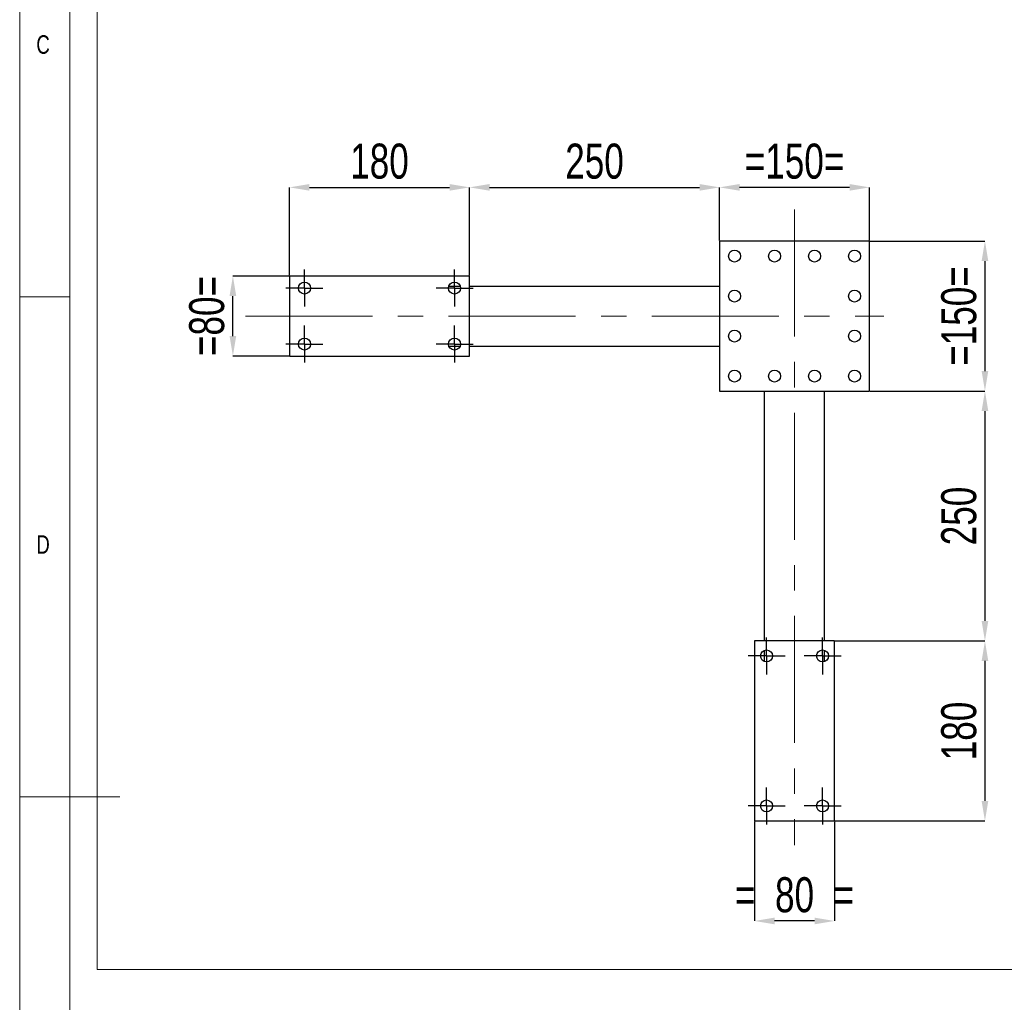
# Model space of a CAD drawing. Header units: millimetres. Extents: x 5 to 589, y 5 to 415.
# Tile 3 of 13: x 5 to 103, y 189 to 288. Entities that reach past the tile are written whole.
import ezdxf

# ---------------------------------------------------------------- set-up
doc = ezdxf.new("R2010")
doc.units = ezdxf.units.MM
doc.header["$PDSIZE"] = -1
doc.linetypes.add('CENTERX2', pattern=[20.32, 12.7, -2.54, 2.54, -2.54])
for name, color, linetype in [('COTES', 1, 'Continuous'), ('NOTES', 6, 'Continuous'), ('TRAIT-MIXTES', 3, 'CENTERX2')]:
    doc.layers.add(name, color=color, linetype=linetype)
doc.layers.add('TRAIT-FORT', color=4, linetype='Continuous', lineweight=25)
doc.styles.add('SLDTEXTSTYLE0', font='TXT', dxfattribs={"width": 0.75})
doc.dimstyles.new('SLDDIMSTYLE0', dxfattribs={"dimtxt": 3.5, "dimasz": 2, "dimexe": 0, "dimexo": 0.0625, "dimgap": 0.875, "dimtad": 1, "dimlfac": 10, "dimrnd": 1e-09, "dimzin": 12, "dimdsep": 46, "dimtxsty": 'SLDTEXTSTYLE0', "dimsah": 1, "dimcen": 0.09, "dimadec": 0, "dimazin": 3, "dimtfac": 1, "dimtofl": 0, "dimtmove": 0, "dimatfit": 3, "dimfxl": 1, "dimfrac": 2, "dimtolj": 1, "dimtzin": 12, "dimarcsym": 0})
doc.dimstyles.new('SLDDIMSTYLE1', dxfattribs={"dimtxt": 3.5, "dimasz": 2, "dimexe": 0, "dimexo": 0.0625, "dimgap": 0.875, "dimtad": 1, "dimlfac": 10, "dimrnd": 1e-09, "dimzin": 12, "dimdsep": 46, "dimtxsty": 'SLDTEXTSTYLE0', "dimsah": 1, "dimcen": 0.09, "dimadec": 0, "dimazin": 3, "dimtfac": 1, "dimtmove": 0, "dimatfit": 0, "dimfxl": 1, "dimfrac": 2, "dimtolj": 1, "dimtzin": 12, "dimarcsym": 0})

# ---------------------------------------------------------------- blocks, each defined once
blk = doc.blocks.new('_D_32')
at = {"layer": 'COTES', "color": 0, "lineweight": -2, "transparency": 16777216}
for p, q in [((90.039, 265.591), (101.514, 265.591)), ((101.514, 263.591), (101.514, 252.591)), ((90.039, 250.591), (101.514, 250.591))]:
    blk.add_line(p, q, dxfattribs=at)
at = {"layer": 'COTES', "color": 0, "transparency": 16777216}
for points in [[(101.18, 263.591), (101.847, 263.591), (101.514, 265.591)], [(101.18, 252.591), (101.847, 252.591), (101.514, 250.591)]]:
    blk.add_solid(points, dxfattribs=at)
at = {"layer": 'Defpoints', "color": 0, "transparency": 16777216}
for p in [(89.976, 265.591), (89.976, 250.591), (101.514, 250.591)]:
    blk.add_point(p, dxfattribs=at)
at = {"layer": 'COTES', "color": 0, "transparency": 16777216, "insert": (97.139, 258.091), "char_height": 3.5, "attachment_point": 2, "rotation": 90, "style": 'SLDTEXTSTYLE0'}
blk.add_mtext('\\A1;=150=', dxfattribs=at)
blk = doc.blocks.new('_D_33')
at = {"layer": 'COTES', "color": 0, "lineweight": -2, "transparency": 16777216}
for p, q in [((78.476, 207.528), (78.476, 197.591)), ((86.476, 207.528), (86.476, 197.591)), ((84.476, 197.591), (80.476, 197.591))]:
    blk.add_line(p, q, dxfattribs=at)
at = {"layer": 'COTES', "color": 0, "transparency": 16777216}
for points in [[(80.476, 197.924), (80.476, 197.258), (78.476, 197.591)], [(84.476, 197.924), (84.476, 197.258), (86.476, 197.591)]]:
    blk.add_solid(points, dxfattribs=at)
at = {"layer": 'Defpoints', "color": 0, "transparency": 16777216}
for p in [(78.476, 207.591), (86.476, 207.591), (78.476, 197.591)]:
    blk.add_point(p, dxfattribs=at)
at = {"layer": 'COTES', "color": 0, "transparency": 16777216, "insert": (82.476, 201.966), "char_height": 3.5, "attachment_point": 2, "style": 'SLDTEXTSTYLE0'}
blk.add_mtext('\\A1;=  80  =', dxfattribs=at)
blk = doc.blocks.new('_D_34')
at = {"layer": 'COTES', "color": 0, "lineweight": -2, "transparency": 16777216}
for p, q in [((31.914, 262.091), (26.316, 262.091)), ((26.316, 256.091), (26.316, 260.091)), ((31.914, 254.091), (26.316, 254.091))]:
    blk.add_line(p, q, dxfattribs=at)
at = {"layer": 'COTES', "color": 0, "transparency": 16777216}
for points in [[(25.983, 260.091), (26.649, 260.091), (26.316, 262.091)], [(25.983, 256.091), (26.649, 256.091), (26.316, 254.091)]]:
    blk.add_solid(points, dxfattribs=at)
at = {"layer": 'Defpoints', "color": 0, "transparency": 16777216}
for p in [(26.316, 262.091), (31.976, 262.091), (31.976, 254.091)]:
    blk.add_point(p, dxfattribs=at)
at = {"layer": 'COTES', "color": 0, "transparency": 16777216, "insert": (21.941, 258.091), "char_height": 3.5, "attachment_point": 2, "rotation": 90, "style": 'SLDTEXTSTYLE0'}
blk.add_mtext('\\A1;=80=', dxfattribs=at)
blk = doc.blocks.new('_D_35')
at = {"layer": 'COTES', "color": 0, "lineweight": -2, "transparency": 16777216}
for p, q in [((86.539, 225.591), (101.514, 225.591)), ((101.514, 223.591), (101.514, 209.591)), ((86.539, 207.591), (101.514, 207.591))]:
    blk.add_line(p, q, dxfattribs=at)
at = {"layer": 'COTES', "color": 0, "transparency": 16777216}
for points in [[(101.18, 223.591), (101.847, 223.591), (101.514, 225.591)], [(101.18, 209.591), (101.847, 209.591), (101.514, 207.591)]]:
    blk.add_solid(points, dxfattribs=at)
at = {"layer": 'Defpoints', "color": 0, "transparency": 16777216}
for p in [(86.476, 225.591), (86.476, 207.591), (101.514, 207.591)]:
    blk.add_point(p, dxfattribs=at)
at = {"layer": 'COTES', "color": 0, "transparency": 16777216, "insert": (97.139, 216.591), "char_height": 3.5, "attachment_point": 2, "rotation": 90, "style": 'SLDTEXTSTYLE0'}
blk.add_mtext('\\A1;180', dxfattribs=at)
blk = doc.blocks.new('_D_36')
at = {"layer": 'COTES', "color": 0, "lineweight": -2, "transparency": 16777216}
for p, q in [((74.976, 265.653), (74.976, 270.956)), ((87.976, 270.956), (76.976, 270.956)), ((89.976, 265.653), (89.976, 270.956))]:
    blk.add_line(p, q, dxfattribs=at)
at = {"layer": 'COTES', "color": 0, "transparency": 16777216}
for points in [[(76.976, 271.289), (76.976, 270.622), (74.976, 270.956)], [(87.976, 271.289), (87.976, 270.622), (89.976, 270.956)]]:
    blk.add_solid(points, dxfattribs=at)
at = {"layer": 'Defpoints', "color": 0, "transparency": 16777216}
for p in [(74.976, 270.956), (74.976, 265.591), (89.976, 265.591)]:
    blk.add_point(p, dxfattribs=at)
at = {"layer": 'COTES', "color": 0, "transparency": 16777216, "insert": (82.476, 275.331), "char_height": 3.5, "attachment_point": 2, "style": 'SLDTEXTSTYLE0'}
blk.add_mtext('\\A1;=150=', dxfattribs=at)
blk = doc.blocks.new('_D_37')
at = {"layer": 'COTES', "color": 0, "lineweight": -2, "transparency": 16777216}
for p, q in [((31.976, 262.153), (31.976, 270.956)), ((33.976, 270.956), (47.976, 270.956)), ((49.976, 262.153), (49.976, 270.956))]:
    blk.add_line(p, q, dxfattribs=at)
at = {"layer": 'COTES', "color": 0, "transparency": 16777216}
for points in [[(33.976, 271.289), (33.976, 270.622), (31.976, 270.956)], [(47.976, 271.289), (47.976, 270.622), (49.976, 270.956)]]:
    blk.add_solid(points, dxfattribs=at)
at = {"layer": 'Defpoints', "color": 0, "transparency": 16777216}
for p in [(49.976, 270.956), (31.976, 262.091), (49.976, 262.091)]:
    blk.add_point(p, dxfattribs=at)
at = {"layer": 'COTES', "color": 0, "transparency": 16777216, "insert": (40.976, 275.331), "char_height": 3.5, "attachment_point": 2, "style": 'SLDTEXTSTYLE0'}
blk.add_mtext('\\A1;180', dxfattribs=at)
blk = doc.blocks.new('_D_38')
at = {"layer": 'COTES', "color": 0, "lineweight": -2, "transparency": 16777216}
for p, q in [((49.976, 262.153), (49.976, 270.956)), ((51.976, 270.956), (72.976, 270.956)), ((74.976, 265.653), (74.976, 270.956))]:
    blk.add_line(p, q, dxfattribs=at)
at = {"layer": 'COTES', "color": 0, "transparency": 16777216}
for points in [[(51.976, 271.289), (51.976, 270.622), (49.976, 270.956)], [(72.976, 271.289), (72.976, 270.622), (74.976, 270.956)]]:
    blk.add_solid(points, dxfattribs=at)
at = {"layer": 'Defpoints', "color": 0, "transparency": 16777216}
for p in [(74.976, 270.956), (74.976, 265.591), (49.976, 262.091)]:
    blk.add_point(p, dxfattribs=at)
at = {"layer": 'COTES', "color": 0, "transparency": 16777216, "insert": (62.476, 275.331), "char_height": 3.5, "attachment_point": 2, "style": 'SLDTEXTSTYLE0'}
blk.add_mtext('\\A1;250', dxfattribs=at)
blk = doc.blocks.new('_D_39')
at = {"layer": 'COTES', "color": 0, "lineweight": -2, "transparency": 16777216}
for p, q in [((90.039, 250.591), (101.514, 250.591)), ((101.514, 248.591), (101.514, 227.591)), ((86.539, 225.591), (101.514, 225.591))]:
    blk.add_line(p, q, dxfattribs=at)
at = {"layer": 'COTES', "color": 0, "transparency": 16777216}
for points in [[(101.18, 248.591), (101.847, 248.591), (101.514, 250.591)], [(101.18, 227.591), (101.847, 227.591), (101.514, 225.591)]]:
    blk.add_solid(points, dxfattribs=at)
at = {"layer": 'Defpoints', "color": 0, "transparency": 16777216}
for p in [(89.976, 250.591), (86.476, 225.591), (101.514, 225.591)]:
    blk.add_point(p, dxfattribs=at)
at = {"layer": 'COTES', "color": 0, "transparency": 16777216, "insert": (97.139, 238.091), "char_height": 3.5, "attachment_point": 2, "rotation": 90, "style": 'SLDTEXTSTYLE0'}
blk.add_mtext('\\A1;250', dxfattribs=at)
blk = doc.blocks.new('SW_CENTERMARKSYMBOL_32')
at = {"layer": 'TRAIT-MIXTES', "color": 0}
for p, q in [((0, 1.25), (0, 1.85)), ((0, 0), (0, 1.25)), ((-1.25, 0), (-1.85, 0)), ((0, 0), (-1.25, 0)), ((0, 0), (0, -1.25)), ((0, 0), (1.25, 0)), ((1.25, 0), (1.85, 0)), ((0, -1.25), (0, -1.85))]:
    blk.add_line(p, q, dxfattribs=at)
blk = doc.blocks.new('SW_CENTERMARKSYMBOL_33')
at = {"layer": 'TRAIT-MIXTES', "color": 0}
for p, q in [((0, 1.25), (0, 1.85)), ((0, 0), (0, 1.25)), ((-1.25, 0), (-1.85, 0)), ((0, 0), (-1.25, 0)), ((0, 0), (0, -1.25)), ((0, 0), (1.25, 0)), ((1.25, 0), (1.85, 0)), ((0, -1.25), (0, -1.85))]:
    blk.add_line(p, q, dxfattribs=at)
blk = doc.blocks.new('SW_CENTERMARKSYMBOL_34')
at = {"layer": 'TRAIT-MIXTES', "color": 0}
for p, q in [((0, 1.25), (0, 1.85)), ((0, 0), (0, 1.25)), ((-1.25, 0), (-1.85, 0)), ((0, 0), (-1.25, 0)), ((0, 0), (0, -1.25)), ((0, 0), (1.25, 0)), ((1.25, 0), (1.85, 0)), ((0, -1.25), (0, -1.85))]:
    blk.add_line(p, q, dxfattribs=at)
blk = doc.blocks.new('SW_CENTERMARKSYMBOL_35')
at = {"layer": 'TRAIT-MIXTES', "color": 0}
for p, q in [((0, 1.25), (0, 1.85)), ((0, 0), (0, 1.25)), ((-1.25, 0), (-1.85, 0)), ((0, 0), (-1.25, 0)), ((0, 0), (0, -1.25)), ((0, 0), (1.25, 0)), ((1.25, 0), (1.85, 0)), ((0, -1.25), (0, -1.85))]:
    blk.add_line(p, q, dxfattribs=at)
blk = doc.blocks.new('SW_CENTERMARKSYMBOL_36')
at = {"layer": 'TRAIT-MIXTES', "color": 0}
for p, q in [((0, 1.25), (0, 1.85)), ((0, 0), (0, 1.25)), ((-1.25, 0), (-1.85, 0)), ((0, 0), (-1.25, 0)), ((0, 0), (0, -1.25)), ((0, 0), (1.25, 0)), ((1.25, 0), (1.85, 0)), ((0, -1.25), (0, -1.85))]:
    blk.add_line(p, q, dxfattribs=at)
blk = doc.blocks.new('SW_CENTERMARKSYMBOL_37')
at = {"layer": 'TRAIT-MIXTES', "color": 0}
for p, q in [((0, 1.25), (0, 1.85)), ((0, 0), (0, 1.25)), ((-1.25, 0), (-1.85, 0)), ((0, 0), (-1.25, 0)), ((0, 0), (0, -1.25)), ((0, 0), (1.25, 0)), ((1.25, 0), (1.85, 0)), ((0, -1.25), (0, -1.85))]:
    blk.add_line(p, q, dxfattribs=at)
blk = doc.blocks.new('SW_CENTERMARKSYMBOL_38')
at = {"layer": 'TRAIT-MIXTES', "color": 0}
for p, q in [((0, 1.25), (0, 1.85)), ((0, 0), (0, 1.25)), ((-1.25, 0), (-1.85, 0)), ((0, 0), (-1.25, 0)), ((0, 0), (0, -1.25)), ((0, 0), (1.25, 0)), ((1.25, 0), (1.85, 0)), ((0, -1.25), (0, -1.85))]:
    blk.add_line(p, q, dxfattribs=at)
blk = doc.blocks.new('SW_CENTERMARKSYMBOL_39')
at = {"layer": 'TRAIT-MIXTES', "color": 0}
for p, q in [((0, 1.25), (0, 1.85)), ((0, 0), (0, 1.25)), ((-1.25, 0), (-1.85, 0)), ((0, 0), (-1.25, 0)), ((0, 0), (0, -1.25)), ((0, 0), (1.25, 0)), ((1.25, 0), (1.85, 0)), ((0, -1.25), (0, -1.85))]:
    blk.add_line(p, q, dxfattribs=at)

msp = doc.modelspace()

# ---------------------------------------------------------------- linework, layer by layer
at = {"lineweight": 18}
for p, q in [((5, 415), (5, 5)), ((10, 410), (10, 10)), ((12.730846, 407.408261), (12.730846, 192.745437)), ((10, 260), (5, 260)), ((5, 210), (15, 210)), ((12.730846, 192.745437), (193.054797, 192.745437))]:
    msp.add_line(p, q, dxfattribs=at)
at = {"layer": 'TRAIT-FORT', "lineweight": 25}
for p, q in [((74.976378, 265.590899), (74.976378, 250.590899)), ((89.976378, 265.590899), (74.976378, 265.590899)), ((89.976378, 250.590899), (89.976378, 265.590899)), ((31.976378, 262.090899), (31.976378, 254.090899)), ((49.976378, 262.090899), (31.976378, 262.090899)), ((49.976378, 254.090899), (49.976378, 262.090899)), ((47.910693, 261.090899), (49.042064, 261.090899)), ((49.976378, 261.090899), (74.976378, 261.090899)), ((47.910693, 255.090899), (49.042064, 255.090899)), ((49.976378, 255.090899), (74.976378, 255.090899)), ((31.976378, 254.090899), (49.976378, 254.090899)), ((74.976378, 250.590899), (89.976378, 250.590899)), ((79.476378, 225.590899), (79.476378, 250.590899)), ((85.476378, 225.590899), (85.476378, 250.590899)), ((86.476378, 225.590899), (78.476378, 225.590899)), ((78.476378, 225.590899), (78.476378, 207.590899)), ((86.476378, 207.590899), (86.476378, 225.590899)), ((79.476378, 223.525214), (79.476378, 224.656585)), ((85.476378, 223.525214), (85.476378, 224.656585)), ((78.476378, 207.590899), (86.476378, 207.590899))]:
    msp.add_line(p, q, dxfattribs=at)
for centre in [(76.476378, 264.090899), (80.476378, 264.090899), (84.476378, 264.090899), (88.476378, 264.090899), (33.476378, 260.890899), (48.476378, 260.890899), (76.476378, 260.090899), (88.476378, 260.090899), (76.476378, 256.090899), (88.476378, 256.090899), (33.476378, 255.290899), (48.476378, 255.290899), (76.476378, 252.090899), (80.476378, 252.090899), (84.476378, 252.090899), (88.476378, 252.090899), (79.676378, 224.090899), (85.276378, 224.090899), (79.676378, 209.090899), (85.276378, 209.090899)]:
    msp.add_circle(centre, 0.6, dxfattribs=at)
at = {"layer": 'TRAIT-MIXTES', "lineweight": 18}
for p, q in [((82.476378, 268.732168), (82.476378, 205.18042)), ((27.564825, 258.090899), (91.395309, 258.090899))]:
    msp.add_line(p, q, dxfattribs=at)

# ---------------------------------------------------------------- block references
at = {"layer": 'TRAIT-MIXTES'}
for name, p in [('SW_CENTERMARKSYMBOL_37', (33.476378, 260.890899)), ('SW_CENTERMARKSYMBOL_38', (48.476378, 260.890899)), ('SW_CENTERMARKSYMBOL_36', (33.476378, 255.290899)), ('SW_CENTERMARKSYMBOL_39', (48.476378, 255.290899)), ('SW_CENTERMARKSYMBOL_32', (79.676378, 224.090899)), ('SW_CENTERMARKSYMBOL_33', (85.276378, 224.090899)), ('SW_CENTERMARKSYMBOL_35', (79.676378, 209.090899)), ('SW_CENTERMARKSYMBOL_34', (85.276378, 209.090899))]:
    msp.add_blockref(name, p, dxfattribs=at)

# ---------------------------------------------------------------- texts
at = {"layer": 'NOTES', "char_height": 1.852083, "attachment_point": 1, "style": 'SLDTEXTSTYLE0'}
for s, insert in [('C', (6.666667, 286.168016)), ('D', (6.666667, 236.168016))]:
    msp.add_mtext(s, dxfattribs=dict(at, insert=insert))

# ---------------------------------------------------------------- dimensions: what is measured, and where the dimension line sits
at = {"layer": 'COTES'}
for base, p1, p2, angle, picture, middle in [((49.976378, 270.955644), (31.976378, 262.090899), (49.976378, 262.090899), 0, '_D_37', (40.976378, 270.955644)), ((101.513539, 225.590899), (89.976378, 250.590899), (86.476378, 225.590899), 90, '_D_39', (101.513539, 238.090899)), ((101.513539, 207.590899), (86.476378, 225.590899), (86.476378, 207.590899), 90, '_D_35', (101.513539, 216.590899))]:
    dim = msp.add_linear_dim(base=base, p1=p1, p2=p2, angle=angle, dimstyle='SLDDIMSTYLE0', dxfattribs=at)
    dim.commit()
    dim.dimension.update_dxf_attribs({"geometry": picture, "text_midpoint": middle, "dimtype": 160})
dim = msp.add_linear_dim(base=(74.976378, 270.955644), p1=(49.976378, 262.090899), p2=(74.976378, 265.590899), dimstyle='SLDDIMSTYLE0', dxfattribs=at)
dim.commit()
dim.dimension.update_dxf_attribs({"geometry": '_D_38', "text_midpoint": (62.476378, 270.955644), "dimtype": 160})
for base, p1, p2, text, dimstyle, picture, middle in [((74.976378, 270.955644), (89.976378, 265.590899), (74.976378, 265.590899), '=<>=', 'SLDDIMSTYLE0', '_D_36', (82.476378, 270.955644)), ((78.476378, 197.590899), (86.476378, 207.590899), (78.476378, 207.590899), '=  <>  =', 'SLDDIMSTYLE1', '_D_33', (82.476378, 197.590899))]:
    dim = msp.add_linear_dim(base=base, p1=p1, p2=p2, text=text, dimstyle=dimstyle, dxfattribs=at)
    dim.commit()
    dim.dimension.update_dxf_attribs({"geometry": picture, "text_midpoint": middle, "dimtype": 160})
for base, p1, p2, dimstyle, picture, middle in [((101.513539, 250.590899), (89.976378, 265.590899), (89.976378, 250.590899), 'SLDDIMSTYLE0', '_D_32', (101.513539, 258.090899)), ((26.316089, 262.090899), (31.976378, 254.090899), (31.976378, 262.090899), 'SLDDIMSTYLE1', '_D_34', (26.316089, 258.090899))]:
    dim = msp.add_linear_dim(base=base, p1=p1, p2=p2, angle=90, text='=<>=', dimstyle=dimstyle, dxfattribs=at)
    dim.commit()
    dim.dimension.update_dxf_attribs({"geometry": picture, "text_midpoint": middle, "dimtype": 160})

doc.saveas('drawing.dxf')
